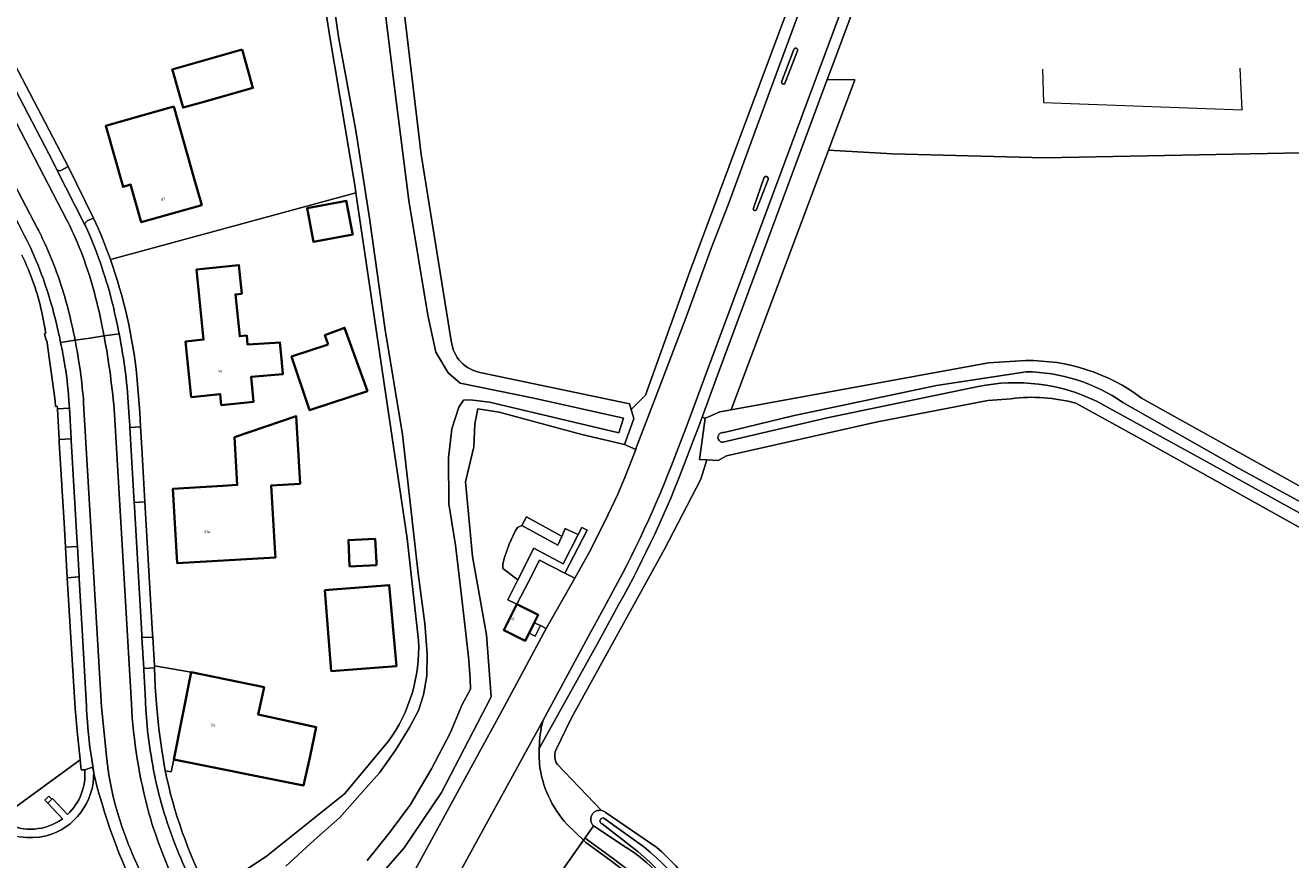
# Model space of a CAD drawing. Header units: metres. Extents: x 201541 to 204988, y 387833 to 394342.
# Tile 125 of 214: x 203682 to 203842, y 391241 to 391347. Entities that reach past the tile are written whole.
import ezdxf
from ezdxf.enums import TextEntityAlignment as Align

# ---------------------------------------------------------------- set-up
doc = ezdxf.new("R2010")
doc.units = ezdxf.units.M
for name, color, linetype, lineweight in [('B-WE-GR-BEPLANTING_CULTUUR_BODEMBEDEKKER-GV', 90, 'Continuous', 18), ('B-WE-GR-BOUWLAND-GV', 80, 'Continuous', 13), ('B-WE-GR-GRAS-GV', 60, 'Continuous', 13), ('B-WE-GR-GROENVOORZIENING-GV', 80, 'Continuous', 18), ('B-WE-IE-TERREINAFSCHEIDING_KUNSTMATIG_HEKWERK-G', 20, 'IE-TERREINAFSCHEIDING-KUNSTMATIG', 18), ('B-WE-OG-BEBOUWING-GV', 7, 'Continuous', 35), ('B-WE-OG-BEBOUWING-T18', 10, 'Continuous', 18), ('B-WE-OG-TERREIN_CULTUURSCHEIDING-GV', 7, 'Continuous', 18), ('B-WE-OG-TERREIN_ERF-GV', 7, 'Continuous', 18), ('B-WE-OG-WATER-GV', 130, 'Continuous', 18), ('B-WE-OG-WATER_SLOOT-GV', 120, 'Continuous', 18), ('B-WE-OG-WEG-GV', 7, 'Continuous', 18), ('B-WE-VH-VERHARDING_ASFALT-GV', 252, 'Continuous', 18), ('B-WE-VH-VERHARDING_BETONSTRAATSTEEN-GV', 252, 'Continuous', 18), ('B-WE-VH-VERHARDING_GRASBETONSTEEN-GV', 70, 'Continuous', 18), ('B-WE-VH-VERHARDING_OPEN-GV', 252, 'Continuous', 18), ('B-WE-VH-VERHARDING_STRAATBAKSTEEN-GV', 252, 'Continuous', 18), ('B-WE-VH-VERHARDING_TEGEL-GV', 252, 'Continuous', 18)]:
    doc.layers.add(name, color=color, linetype=linetype, lineweight=lineweight)
doc.styles.add('NLCS-ISO-M200-T18', font='NLCS-ISO.ttf', dxfattribs={"height": 0.36})
doc.linetypes.add('IE-TERREINAFSCHEIDING-KUNSTMATIG', pattern='A,4,[82,NLCS.SHX,S=0.75,R=90,X=0,Y=0],4,-2', length=10)

msp = doc.modelspace()

# ---------------------------------------------------------------- linework, layer by layer
at = {"layer": 'B-WE-GR-BEPLANTING_CULTUUR_BODEMBEDEKKER-GV'}
msp.add_lwpolyline([(203744.875, 391283.355), (203744.337, 391283.067), (203744.033, 391282.611), (203743.273, 391280.985), (203742.68, 391279.298), (203742.452, 391278.462), (203742.452, 391277.887), (203744.364, 391276.454), (203746.387, 391280.471), (203750.138, 391278.489), (203752.032, 391282.187), (203750.878, 391282.723), (203750.389, 391282.95), (203750.299, 391282.761), (203749.934, 391281.947), (203749.432, 391280.826)], close=True, dxfattribs=at)
for points in [[(203688.809, 391253.568), (203678.879, 391246.324), (203678.588, 391246.002), (203679.331, 391245.556)], [(203689.377, 391252.3), (203688.941, 391252.295), (203688.858, 391253.176), (203688.809, 391253.568)], [(203686.538, 391246.079), (203684.692, 391248.081), (203684.312, 391248.462), (203684.837, 391248.986), (203685.218, 391248.605), (203685.271, 391248.681), (203687.198, 391246.658)]]:
    msp.add_lwpolyline(points, dxfattribs=at)
for points in [[(203687.198, 391246.658, 0.2321559), (203689.377, 391252.3)], [(203679.331, 391245.556, 0.284566), (203686.538, 391246.079)]]:
    msp.add_lwpolyline(points, format="xyb", dxfattribs=at)
at = {"layer": 'B-WE-GR-BOUWLAND-GV'}
for points in [[(203861.488, 391364.783), (203864.673, 391331.08), (203865.242, 391327.501), (203864.025, 391327.448), (203863.522, 391331.058), (203811.243, 391330.036), (203791.954, 391330.552), (203783.795, 391330.984), (203771.433, 391298.019), (203804.146, 391303.987), (203808.863, 391304.278)], [(203806.994, 391299.432), (203804.032, 391299.232), (203790.042, 391296.487), (203770.853, 391292.208), (203769.805, 391291.61), (203768.384, 391291.681), (203767.606, 391289.245), (203763, 391280.343), (203751.163, 391258.913), (203749.179, 391254.81)], [(203908.128, 391247.485), (203878.735, 391263.868), (203848.93, 391280.126), (203823.603, 391294.258), (203815.23, 391298.855)], [(203823.572, 391299.529), (203868.771, 391274.372), (203896.87, 391258.603), (203920.908, 391245.466), (203924.797, 391242.212)], [(203749.341, 391253.035), (203754.989, 391247.151)], [(203755.459, 391246.931), (203762.03, 391242.441)]]:
    msp.add_lwpolyline(points, dxfattribs=at)
for points in [[(203808.863, 391304.278, -0.1660936), (203823.572, 391299.529)], [(203815.23, 391298.855, 0.103521), (203806.994, 391299.432)], [(203749.179, 391254.81, 0.1985598), (203749.341, 391253.035)], [(203754.989, 391247.151, -0.1171211), (203755.459, 391246.931)], [(203762.03, 391242.441, -0.098415), (203770.102, 391231.9)]]:
    msp.add_lwpolyline(points, format="xyb", dxfattribs=at)
at = {"layer": 'B-WE-GR-GRAS-GV'}
for points in [[(203728.6, 391360.018), (203732.108, 391330.466), (203735.919, 391306.778)], [(203739.735, 391302.745), (203758.156, 391298.864), (203758.547, 391298.782), (203758.768, 391298.061), (203760.58, 391299.899), (203766.207, 391315.604), (203780.003, 391352.585)]]:
    msp.add_lwpolyline(points, dxfattribs=at)
msp.add_lwpolyline([(203735.919, 391306.778, 0.3413136), (203739.735, 391302.745)], format="xyb", dxfattribs=at)
at = {"layer": 'B-WE-GR-GROENVOORZIENING-GV'}
msp.add_lwpolyline([(203752.032, 391282.187), (203750.138, 391278.489), (203746.387, 391280.471), (203744.364, 391276.454), (203743.08, 391273.906), (203744.233, 391273.336), (203745.708, 391276.189), (203747.126, 391278.931), (203750.337, 391277.285), (203753.162, 391282.738), (203752.483, 391283.067)], close=True, dxfattribs=at)
at = {"layer": 'B-WE-IE-TERREINAFSCHEIDING_KUNSTMATIG_HEKWERK-G'}
for points in [[(203765.294, 391454.689), (203770.708, 391438.229), (203777.165, 391418.545), (203780.392, 391408.077), (203783.484, 391398.396), (203785.572, 391390.497), (203785.947, 391388.775), (203786.259, 391387.041), (203786.506, 391385.296), (203786.69, 391383.543), (203786.809, 391381.784), (203786.864, 391380.023), (203786.853, 391378.26), (203786.778, 391376.499), (203786.639, 391374.742), (203786.435, 391372.992), (203786.167, 391371.25), (203785.835, 391369.519), (203785.44, 391367.801), (203784.982, 391366.099), (203780.003, 391352.585), (203766.207, 391315.604), (203760.58, 391299.899), (203758.768, 391298.061)], [(203810.981, 391341.281), (203811.105, 391337.075), (203836.316, 391336.144), (203836.083, 391341.437)]]:
    msp.add_lwpolyline(points, dxfattribs=at)
at = {"layer": 'B-WE-OG-BEBOUWING-GV'}
for points in [[(203709.354, 391343.768), (203700.486, 391341.254), (203700.545, 391341.047), (203701.738, 391336.84), (203701.862, 391336.402), (203704.677, 391337.2), (203710.73, 391338.915)], [(203700.687, 391336.542), (203694.853, 391334.886), (203692.048, 391334.09), (203694.244, 391326.338), (203695.196, 391326.625), (203696.561, 391321.857), (203704.239, 391324.027), (203703.247, 391327.521)], [(203723.39, 391320.403), (203722.633, 391324.397), (203722.6, 391324.573), (203717.603, 391323.626), (203718.41, 391319.364), (203723.407, 391320.311)], [(203713.556, 391306.539), (203710.046, 391306.323), (203709.976, 391307.452), (203709.053, 391307.366), (203708.518, 391312.69), (203709.314, 391312.77), (203708.948, 391316.402), (203703.575, 391315.861), (203704.471, 391306.956), (203702.183, 391306.726), (203702.895, 391299.652), (203706.577, 391300.023), (203706.717, 391298.63), (203710.805, 391299.043), (203710.505, 391302.201), (203714.54, 391302.577), (203714.359, 391304.496), (203714.16, 391306.596)], [(203720.282, 391306.34), (203715.647, 391304.804), (203717.938, 391297.975), (203723.197, 391299.72), (203725.277, 391300.411), (203722.381, 391308.454), (203719.868, 391307.525)], [(203708.402, 391294.54), (203708.754, 391288.495), (203706.897, 391288.387), (203700.566, 391288.018), (203701.114, 391278.561), (203713.596, 391279.289), (203713.567, 391279.783), (203713.067, 391288.426), (203716.717, 391288.638), (203716.216, 391297.23)], [(203723.014, 391278.147), (203726.421, 391278.317), (203726.406, 391278.623), (203726.254, 391281.664), (203722.848, 391281.494)], [(203725.88, 391275.587), (203720.38, 391275.159), (203719.885, 391275.121), (203720.674, 391264.852), (203726.737, 391265.317), (203728.963, 391265.484), (203728.047, 391275.78)], [(203744.233, 391273.336), (203742.587, 391270.06), (203745.313, 391268.706), (203745.788, 391269.663), (203746.45, 391270.975), (203746.956, 391271.991)], [(203712.141, 391262.808), (203702.886, 391264.713), (203700.688, 391253.636), (203717.166, 391250.341), (203717.988, 391254.053), (203718.765, 391257.725), (203718.178, 391257.852), (203711.387, 391259.321)]]:
    msp.add_lwpolyline(points, close=True, dxfattribs=at)
at = {"layer": 'B-WE-OG-TERREIN_CULTUURSCHEIDING-GV'}
for points in [[(203780.003, 391352.585), (203766.207, 391315.604), (203760.58, 391299.899), (203758.768, 391298.061), (203759.11, 391296.946), (203758.797, 391296.09), (203757.901, 391293.642), (203759.338, 391293.011), (203759.412, 391293.205), (203761.923, 391299.798), (203765.721, 391309.814), (203768.972, 391318.663), (203771.069, 391324.078), (203776.447, 391338.715), (203782.565, 391355.325)], [(203729.386, 391236.067), (203742.661, 391260.409), (203747.98, 391270.267), (203747.248, 391270.629), (203746.577, 391269.293), (203745.788, 391269.663), (203745.313, 391268.706), (203742.587, 391270.06), (203744.233, 391273.336), (203743.08, 391273.906), (203744.364, 391276.454), (203742.452, 391277.887), (203742.452, 391278.462), (203742.68, 391279.298), (203743.273, 391280.985), (203744.033, 391282.611), (203744.337, 391283.067), (203744.875, 391283.355), (203745.469, 391284.423), (203749.891, 391281.969), (203749.934, 391281.947), (203750.299, 391282.761), (203750.389, 391282.95), (203750.878, 391282.723), (203752.032, 391282.187), (203752.483, 391283.067), (203753.162, 391282.738), (203750.337, 391277.285), (203751.586, 391276.645), (203753.43, 391279.906), (203755.358, 391283.749), (203757.083, 391287.336), (203757.963, 391289.42), (203759.338, 391293.011), (203757.901, 391293.642), (203752.482, 391294.895), (203741.986, 391297.722), (203739.282, 391298.155), (203738.925, 391296.271), (203738.779, 391293.319), (203737.737, 391288.872), (203738.615, 391279.412), (203740.407, 391269.44), (203740.963, 391261.573), (203734.669, 391249.447), (203729.934, 391242.419), (203726.183, 391238.102)], [(203749.179, 391254.81), (203751.163, 391258.913), (203763, 391280.343), (203767.606, 391289.245), (203768.384, 391291.681), (203767.428, 391291.729), (203767.799, 391294.453), (203768.142, 391296.973), (203767.771, 391297.107), (203767.175, 391295.479), (203766.847, 391294.626), (203765.188, 391290.307)], [(203756.593, 391272.262), (203754.654, 391268.634), (203747.095, 391255.042), (203747.072, 391254.063), (203747.107, 391253.085)], [(203754.989, 391247.151), (203749.341, 391253.035)], [(203750.629, 391245.378), (203752.703, 391243.362), (203752.936, 391243.694), (203753.996, 391245.205)]]:
    msp.add_lwpolyline(points, dxfattribs=at)
for points in [[(203765.188, 391290.307, -0.0370815), (203756.593, 391272.262)], [(203749.341, 391253.035, -0.1985598), (203749.179, 391254.81)], [(203747.107, 391253.085, 0.1568826), (203750.629, 391245.378)], [(203753.996, 391245.205, -0.7651854), (203754.989, 391247.151)]]:
    msp.add_lwpolyline(points, format="xyb", dxfattribs=at)
at = {"layer": 'B-WE-OG-TERREIN_ERF-GV'}
for points in [[(203792.505, 391363.631), (203790.213, 391357.546), (203783.949, 391340.753), (203783.654, 391339.959), (203787.158, 391339.952), (203783.795, 391330.984), (203791.954, 391330.552), (203811.243, 391330.036), (203863.522, 391331.058), (203864.025, 391327.448), (203865.242, 391327.501), (203864.673, 391331.08), (203861.488, 391364.783), (203857.922, 391383.144), (203858.621, 391383.371), (203858.533, 391383.974), (203858.147, 391383.869), (203857.945, 391384.61)], [(203692.834, 391317.175), (203723.807, 391325.605), (203723.701, 391326.318), (203720.507, 391345.404), (203718.937, 391355.355)], [(203675.075, 391352.199), (203687.284, 391328.919), (203690.508, 391322.386)], [(203723.807, 391325.605), (203692.834, 391317.175), (203692.642, 391317.119)], [(203731.759, 391268.74), (203730.313, 391281.671), (203723.807, 391325.605)], [(203692.642, 391317.119), (203692.834, 391317.175)], [(203678.879, 391246.324), (203688.809, 391253.568), (203688.748, 391254.056), (203688.448, 391256.807), (203688.148, 391260.096), (203687.167, 391276.716), (203686.939, 391280.589), (203686.799, 391282.957), (203686.155, 391293.879), (203686.139, 391294.161), (203686.134, 391294.246), (203685.92, 391298.138), (203685.901, 391298.484), (203685.659, 391298.459), (203685.63, 391299.182), (203684.557, 391306.848), (203684.475, 391306.854), (203684.29, 391307.731), (203684.432, 391307.778), (203683.922, 391310.416)], [(203696.014, 391302.249), (203696.364, 391297.719), (203696.473, 391295.878), (203696.632, 391293.184), (203697.029, 391286.337), (203698.001, 391269.56), (203698.023, 391269.18), (203698.237, 391265.525), (203702.886, 391264.713), (203712.141, 391262.808), (203711.387, 391259.321), (203718.178, 391257.852), (203718.765, 391257.725), (203717.988, 391254.053), (203717.166, 391250.341), (203700.688, 391253.636), (203700.358, 391252.08), (203699.591, 391252.202)], [(203704.971, 391236.967), (203704.979, 391237.793), (203705.415, 391237.701), (203705.512, 391235.949), (203706.386, 391237.387), (203712.396, 391241.314), (203722.344, 391249.273), (203727.903, 391255.914)]]:
    msp.add_lwpolyline(points, dxfattribs=at)
for points in [[(203700.486, 391341.254), (203709.354, 391343.768), (203710.73, 391338.915), (203704.677, 391337.2), (203701.862, 391336.402), (203701.738, 391336.84), (203700.545, 391341.047)], [(203694.853, 391334.886), (203700.687, 391336.542), (203703.247, 391327.521), (203704.239, 391324.027), (203696.561, 391321.857), (203695.196, 391326.625), (203694.244, 391326.338), (203692.048, 391334.09)], [(203722.633, 391324.397), (203723.39, 391320.403), (203723.407, 391320.311), (203718.41, 391319.364), (203717.603, 391323.626), (203722.6, 391324.573)], [(203709.976, 391307.452), (203710.046, 391306.323), (203713.556, 391306.539), (203714.16, 391306.596), (203714.359, 391304.496), (203714.54, 391302.577), (203710.505, 391302.201), (203710.805, 391299.043), (203706.717, 391298.63), (203706.577, 391300.023), (203702.895, 391299.652), (203702.183, 391306.726), (203704.471, 391306.956), (203703.575, 391315.861), (203708.948, 391316.402), (203709.314, 391312.77), (203708.518, 391312.69), (203709.053, 391307.366)], [(203720.282, 391306.34), (203719.868, 391307.525), (203722.381, 391308.454), (203725.277, 391300.411), (203723.197, 391299.72), (203717.938, 391297.975), (203715.647, 391304.804)], [(203708.402, 391294.54), (203716.216, 391297.23), (203716.717, 391288.638), (203713.067, 391288.426), (203713.567, 391279.783), (203713.596, 391279.289), (203701.114, 391278.561), (203700.566, 391288.018), (203706.897, 391288.387), (203708.754, 391288.495)], [(203726.406, 391278.623), (203726.421, 391278.317), (203723.014, 391278.147), (203722.848, 391281.494), (203726.254, 391281.664)], [(203720.38, 391275.159), (203725.88, 391275.587), (203728.047, 391275.78), (203728.963, 391265.484), (203726.737, 391265.317), (203720.674, 391264.852), (203719.885, 391275.121)]]:
    msp.add_lwpolyline(points, close=True, dxfattribs=at)
for points in [[(203690.508, 391322.386, -0.0218918), (203692.642, 391317.119)], [(203683.922, 391310.416, 0.0658952), (203681.375, 391317.686)], [(203692.642, 391317.119, -0.0590581), (203696.014, 391302.249)], [(203727.903, 391255.914, 0.1717253), (203731.759, 391268.74)], [(203699.591, 391252.202, 0.0674758), (203704.971, 391236.967)]]:
    msp.add_lwpolyline(points, format="xyb", dxfattribs=at)
at = {"layer": 'B-WE-OG-WATER-GV'}
for points in [[(203725.251, 391240.801), (203728.02, 391244.289), (203730.751, 391247.928), (203733.402, 391252.455), (203735.793, 391256.957), (203737.303, 391260.623), (203738.34, 391262.542), (203738.321, 391263.848), (203738.147, 391266.238), (203737.732, 391269.987), (203737.224, 391274.429), (203736.466, 391280.824), (203735.627, 391286.113), (203735.564, 391291.92), (203736.001, 391295.615), (203736.884, 391298.387), (203737.484, 391299.255), (203738.319, 391299.299), (203740.78, 391298.993), (203757.193, 391295.11), (203757.8, 391296.984), (203746.408, 391299.522), (203737.03, 391301.433), (203735.532, 391302.721), (203733.953, 391305.339), (203732.961, 391310.056), (203730.524, 391324.627), (203728.776, 391338.306), (203726.248, 391358.94)], [(203720.046, 391356.314), (203721.601, 391345.396), (203723.8, 391333.494), (203725.539, 391322.384), (203727.542, 391308.196), (203729.718, 391294.881), (203731.718, 391277.243), (203732.548, 391270.907), (203732.838, 391267.06), (203732.828, 391264.234), (203732.402, 391261.854), (203731.776, 391259.841), (203730.641, 391257.772), (203728.854, 391254.806), (203726.807, 391251.953), (203724.309, 391249.122), (203721.766, 391246.272), (203718.523, 391243.361), (203714.907, 391240.074)], [(203808.895, 391302.86), (203797.503, 391301.119), (203779.288, 391297.279), (203770.553, 391295.139)], [(203770.385, 391293.915), (203783.656, 391296.995), (203802.817, 391300.983)], [(203817.844, 391299.112), (203831.069, 391291.841), (203849.31, 391281.763), (203878.319, 391265.626), (203906.173, 391250.129)], [(203923.973, 391241.299), (203918.181, 391245.254), (203896.866, 391256.958), (203872.837, 391270.291), (203854.293, 391280.57), (203836.248, 391290.424), (203821.202, 391298.948)], [(203760.384, 391242.519), (203755.291, 391246.183)], [(203755.088, 391245.45), (203759.646, 391241.908)]]:
    msp.add_lwpolyline(points, dxfattribs=at)
for points in [[(203821.202, 391298.948, 0.1513694), (203808.895, 391302.86)], [(203802.817, 391300.983, -0.1660536), (203817.844, 391299.112)], [(203770.553, 391295.139, 1.1245314), (203770.385, 391293.915)], [(203755.291, 391246.183, 1.031819), (203755.088, 391245.45)], [(203759.646, 391241.908, -0.1052689), (203768.996, 391229.891)], [(203770.003, 391229.774, 0.1210843), (203760.384, 391242.519)]]:
    msp.add_lwpolyline(points, format="xyb", dxfattribs=at)
at = {"layer": 'B-WE-OG-WATER_SLOOT-GV'}
for points in [[(203735.919, 391306.778), (203732.108, 391330.466), (203728.6, 391360.018)], [(203726.248, 391358.94), (203728.776, 391338.306), (203730.524, 391324.627), (203732.961, 391310.056), (203733.953, 391305.339), (203735.532, 391302.721), (203737.03, 391301.433), (203746.408, 391299.522), (203757.8, 391296.984), (203757.193, 391295.11), (203740.78, 391298.993), (203738.319, 391299.299), (203737.484, 391299.255), (203736.884, 391298.387), (203736.001, 391295.615), (203735.564, 391291.92), (203735.627, 391286.113), (203736.466, 391280.824), (203737.224, 391274.429), (203737.732, 391269.987), (203738.147, 391266.238), (203738.321, 391263.848), (203738.34, 391262.542), (203737.303, 391260.623), (203735.793, 391256.957), (203733.402, 391252.455), (203730.751, 391247.928), (203728.02, 391244.289), (203725.251, 391240.801)], [(203714.907, 391240.074), (203718.523, 391243.361), (203721.766, 391246.272), (203724.309, 391249.122), (203726.807, 391251.953), (203728.854, 391254.806), (203730.641, 391257.772), (203731.776, 391259.841), (203732.402, 391261.854), (203732.828, 391264.234), (203732.838, 391267.06), (203732.548, 391270.907), (203731.718, 391277.243), (203729.718, 391294.881), (203727.542, 391308.196), (203725.539, 391322.384), (203723.8, 391333.494), (203721.601, 391345.396), (203720.046, 391356.314)], [(203718.937, 391355.355), (203720.507, 391345.404), (203723.701, 391326.318), (203723.807, 391325.605), (203730.313, 391281.671), (203731.759, 391268.74)], [(203808.863, 391304.278), (203804.146, 391303.987), (203771.433, 391298.019), (203770.018, 391297.761), (203768.555, 391297.147), (203768.142, 391296.973), (203767.799, 391294.453), (203767.428, 391291.729), (203768.384, 391291.681), (203769.805, 391291.61), (203770.853, 391292.208), (203790.042, 391296.487), (203804.032, 391299.232), (203806.994, 391299.432)], [(203709.752, 391228.704), (203710.654, 391227.131), (203712.279, 391226.808), (203721.76, 391234.509), (203726.183, 391238.102), (203729.934, 391242.419), (203734.669, 391249.447), (203740.963, 391261.573), (203740.407, 391269.44), (203738.615, 391279.412), (203737.737, 391288.872), (203738.779, 391293.319), (203738.925, 391296.271), (203739.282, 391298.155), (203741.986, 391297.722), (203752.482, 391294.895), (203757.901, 391293.642), (203758.797, 391296.09), (203759.11, 391296.946), (203758.768, 391298.061), (203758.547, 391298.782), (203758.156, 391298.864), (203739.735, 391302.745)], [(203779.288, 391297.279), (203797.503, 391301.119), (203808.895, 391302.86)], [(203802.817, 391300.983), (203783.656, 391296.995), (203770.385, 391293.915)], [(203815.23, 391298.855), (203823.603, 391294.258), (203848.93, 391280.126), (203878.735, 391263.868), (203908.128, 391247.485)], [(203906.173, 391250.129), (203878.319, 391265.626), (203849.31, 391281.763), (203831.069, 391291.841), (203817.844, 391299.112)], [(203821.202, 391298.948), (203836.248, 391290.424), (203854.293, 391280.57), (203872.837, 391270.291), (203896.866, 391256.958), (203918.181, 391245.254), (203923.973, 391241.299)], [(203924.797, 391242.212), (203920.908, 391245.466), (203896.87, 391258.603), (203868.771, 391274.372), (203823.572, 391299.529)], [(203770.553, 391295.139), (203779.288, 391297.279)], [(203727.903, 391255.914), (203722.344, 391249.273), (203712.396, 391241.314), (203706.386, 391237.387)], [(203755.291, 391246.183), (203760.384, 391242.519)], [(203762.03, 391242.441), (203755.459, 391246.931)], [(203753.996, 391245.205), (203758.121, 391242.459)], [(203759.646, 391241.908), (203755.088, 391245.45)]]:
    msp.add_lwpolyline(points, dxfattribs=at)
for points in [[(203739.735, 391302.745, -0.3413136), (203735.919, 391306.778)], [(203823.572, 391299.529, 0.1660936), (203808.863, 391304.278)], [(203808.895, 391302.86, -0.1513694), (203821.202, 391298.948)], [(203817.844, 391299.112, 0.1660536), (203802.817, 391300.983)], [(203806.994, 391299.432, -0.103521), (203815.23, 391298.855)], [(203770.385, 391293.915, -1.1245314), (203770.553, 391295.139)], [(203731.759, 391268.74, -0.1717253), (203727.903, 391255.914)], [(203754.989, 391247.151, 0.7651854), (203753.996, 391245.205)], [(203755.088, 391245.45, -1.031819), (203755.291, 391246.183)], [(203755.459, 391246.931, 0.1171211), (203754.989, 391247.151)], [(203758.121, 391242.459, -0.0733736), (203762.116, 391239.122)], [(203768.996, 391229.891, 0.1052689), (203759.646, 391241.908)], [(203760.384, 391242.519, -0.1210843), (203770.003, 391229.774)], [(203770.102, 391231.9, 0.098415), (203762.03, 391242.441)]]:
    msp.add_lwpolyline(points, format="xyb", dxfattribs=at)
at = {"layer": 'B-WE-OG-WEG-GV'}
msp.add_lwpolyline([(203767.771, 391297.107), (203768.142, 391296.973), (203768.555, 391297.147), (203770.018, 391297.761), (203771.433, 391298.019), (203783.795, 391330.984), (203787.158, 391339.952), (203783.654, 391339.959), (203769.553, 391301.975)], close=True, dxfattribs=at)
msp.add_lwpolyline([(203758.121, 391242.459), (203753.996, 391245.205), (203752.936, 391243.694), (203753.266, 391243.372), (203756.328, 391241.145), (203759.522, 391238.725), (203761.182, 391237.174), (203762.514, 391235.594), (203764.986, 391231.631), (203766.857, 391228.355), (203768.2, 391225.475), (203769.956, 391221.624), (203771.874, 391217.414), (203773.246, 391214.341)], dxfattribs=at)
msp.add_lwpolyline([(203762.116, 391239.122, 0.0733736), (203758.121, 391242.459)], format="xyb", dxfattribs=at)
at = {"layer": 'B-WE-VH-VERHARDING_ASFALT-GV'}
for points in [[(203689.469, 391321.401), (203689.403, 391321.529), (203685.78, 391328.598), (203685.32, 391329.562), (203676.909, 391345.635), (203674.895, 391349.598), (203669.322, 391360.255), (203668.866, 391361.159), (203655.022, 391387.797), (203649.486, 391398.491), (203647.833, 391397.636)], [(203687.071, 391322.193), (203666.801, 391361.233), (203647.833, 391397.636), (203644.439, 391395.879), (203664.182, 391357.781), (203683.372, 391321.071)], [(203647.833, 391397.636), (203666.801, 391361.233), (203687.071, 391322.193)], [(203683.372, 391321.071), (203664.182, 391357.781), (203644.439, 391395.879), (203642.825, 391395.044), (203662.868, 391356.425), (203663.475, 391355.224), (203663.763, 391354.655), (203664.892, 391352.48), (203668.449, 391345.76), (203668.589, 391345.486), (203671.104, 391340.565), (203671.21, 391340.358), (203671.228, 391340.323), (203673.311, 391336.399), (203673.453, 391336.124), (203675.497, 391332.187), (203675.619, 391331.952), (203677.47, 391328.4), (203680.707, 391322.136)], [(203763.889, 391290.972), (203765.848, 391296.135), (203768.324, 391302.787), (203782.607, 391341.225), (203788.906, 391358.097), (203791.216, 391364.28)], [(203782.565, 391355.325), (203776.447, 391338.715), (203771.069, 391324.078), (203768.972, 391318.663), (203765.721, 391309.814), (203761.923, 391299.798), (203759.412, 391293.205), (203759.338, 391293.011), (203757.963, 391289.42), (203757.083, 391287.336), (203755.358, 391283.749), (203753.43, 391279.906), (203751.586, 391276.645), (203747.98, 391270.267), (203742.661, 391260.409), (203729.386, 391236.067)], [(203777.881, 391339.762), (203779.403, 391343.797)], [(203779.88, 391343.638), (203778.312, 391339.594)], [(203774.282, 391323.635), (203775.617, 391327.436)], [(203776.132, 391327.286), (203774.675, 391323.476)], [(203688.166, 391306.856), (203690.024, 391307.13), (203691.835, 391307.407)], [(203691.835, 391307.407), (203690.024, 391307.13), (203688.166, 391306.856)], [(203691.835, 391307.407), (203693.74, 391307.697)], [(203693.862, 391307.052), (203693.74, 391307.697), (203691.835, 391307.407)], [(203686.322, 391306.584), (203688.166, 391306.856)], [(203688.166, 391306.856), (203686.322, 391306.584)], [(203689.242, 391298.881), (203691.492, 391260.301), (203692.192, 391253.611)], [(203692.192, 391253.611), (203691.492, 391260.301), (203689.242, 391298.881)], [(203687.418, 391298.633), (203687.421, 391298.582), (203687.44, 391298.222), (203687.65, 391294.329), (203687.66, 391294.148), (203687.661, 391294.13), (203688.426, 391281.103), (203688.427, 391281.08), (203688.448, 391280.678), (203688.654, 391276.804), (203688.666, 391276.582), (203688.667, 391276.56), (203689.033, 391270.078), (203689.624, 391260.397), (203689.622, 391260.054)], [(203695.301, 391260.693), (203693.161, 391297.463)], [(203693.161, 391297.463), (203695.301, 391260.693)], [(203697.302, 391257.905), (203697.245, 391258.48), (203697.14, 391259.923), (203697.078, 391260.946), (203697.059, 391261.942), (203696.885, 391264.964), (203696.877, 391265.104), (203696.872, 391265.183), (203696.639, 391269.098), (203696.617, 391269.474), (203696.616, 391269.487), (203695.692, 391285.698), (203695.688, 391285.773), (203695.66, 391286.258), (203695.106, 391295.798), (203695.094, 391296.011), (203695.089, 391296.094), (203695.012, 391297.108)], [(203734.807, 391235.286), (203747.549, 391258.526), (203753.357, 391269.286), (203755.267, 391272.832)], [(203747.549, 391258.526), (203734.807, 391235.286), (203735.833, 391236.506), (203736.739, 391237.384), (203738.132, 391238.348)], [(203747.107, 391253.085), (203747.072, 391254.063), (203747.095, 391255.042)], [(203690.278, 391253.609), (203690.435, 391252.493), (203690.487, 391252.198), (203690.544, 391251.903), (203690.675, 391251.283), (203690.743, 391250.991), (203690.978, 391250.088)], [(203750.014, 391239.511), (203752.703, 391243.362), (203750.629, 391245.378)], [(203772.883, 391214.173), (203771.509, 391217.25), (203769.592, 391221.458), (203767.837, 391225.307), (203766.501, 391228.171), (203764.642, 391231.426), (203762.19, 391235.358), (203760.892, 391236.898), (203759.264, 391238.419), (203756.09, 391240.824), (203753.008, 391243.065), (203752.703, 391243.362), (203750.014, 391239.511), (203752.37, 391238.215), (203753.179, 391237.77)]]:
    msp.add_lwpolyline(points, dxfattribs=at)
for points in [[(203779.403, 391343.797, -0.9899498), (203779.88, 391343.638)], [(203778.312, 391339.594, -1.2179509), (203777.881, 391339.762)], [(203775.617, 391327.436, -1.1277759), (203776.132, 391327.286)], [(203774.675, 391323.476, -1.0456747), (203774.282, 391323.635)], [(203680.707, 391322.136, -0.0114587), (203682.721, 391318.125)], [(203688.455, 391319.239, 0.020297), (203687.071, 391322.193)], [(203687.071, 391322.193, -0.020297), (203688.455, 391319.239)], [(203691.339, 391316.761, 0.0220494), (203689.469, 391321.401)], [(203683.372, 391321.071, -0.0129525), (203684.346, 391319.087)], [(203684.346, 391319.087, 0.0129525), (203683.372, 391321.071)], [(203684.346, 391319.087, -0.0450371), (203687.272, 391310.781)], [(203687.272, 391310.781, 0.0450371), (203684.346, 391319.087)], [(203691.321, 391309.933, 0.0466468), (203688.455, 391319.239)], [(203688.455, 391319.239, -0.0466468), (203691.321, 391309.933)], [(203682.721, 391318.125, -0.0493656), (203685.879, 391308.563)], [(203692.799, 391311.95, 0.0203272), (203691.339, 391316.761)], [(203693.74, 391307.697, 0.0134216), (203692.799, 391311.95)], [(203687.272, 391310.781, -0.0152499), (203688.166, 391306.856)], [(203688.166, 391306.856, 0.0152499), (203687.272, 391310.781)], [(203685.879, 391308.563, -0.0065787), (203686.322, 391306.584)], [(203691.835, 391307.407, 0.007152), (203691.321, 391309.933)], [(203691.321, 391309.933, -0.007152), (203691.835, 391307.407)], [(203693.161, 391297.463, 0.027152), (203691.835, 391307.407)], [(203691.835, 391307.407, -0.027152), (203693.161, 391297.463)], [(203695.012, 391297.108, 0.0368024), (203693.862, 391307.052)], [(203686.322, 391306.584, -0.0105006), (203686.873, 391303.628)], [(203688.166, 391306.856, -0.0301043), (203689.242, 391298.881)], [(203689.242, 391298.881, 0.0301043), (203688.166, 391306.856)], [(203686.873, 391303.628, -0.0226371), (203687.418, 391298.633)], [(203755.267, 391272.832, 0.0345192), (203763.889, 391290.972)], [(203697.521, 391246.823, -0.0514866), (203695.301, 391260.693)], [(203695.301, 391260.693, 0.0514866), (203697.521, 391246.823)], [(203689.622, 391260.054, 0.0288606), (203690.278, 391253.609)], [(203698.014, 391252.888, -0.0207362), (203697.302, 391257.905)], [(203747.095, 391255.042, -0.0671461), (203747.549, 391258.526)], [(203692.192, 391253.611, 0.0120596), (203692.415, 391251.877)], [(203692.415, 391251.877, -0.0120596), (203692.192, 391253.611)], [(203699.123, 391248.007, -0.0243786), (203698.014, 391252.888)], [(203750.629, 391245.378, -0.1568826), (203747.107, 391253.085)], [(203692.415, 391251.877, 0.0469506), (203694.102, 391245.121)], [(203694.102, 391245.121, -0.0469506), (203692.415, 391251.877)], [(203690.978, 391250.088, 0.0545326), (203697.336, 391233.846)], [(203700.694, 391243.271, -0.0192028), (203699.123, 391248.007)], [(203701.501, 391236.593, -0.0445943), (203697.521, 391246.823)], [(203697.521, 391246.823, 0.0445943), (203701.501, 391236.593)], [(203694.102, 391245.121, 0.0116576), (203695.134, 391242.377)], [(203695.134, 391242.377, -0.0116576), (203694.102, 391245.121)], [(203704.584, 391234.708, -0.0305958), (203700.694, 391243.271)], [(203695.134, 391242.377, 0.0461715), (203700.462, 391231.981)], [(203700.462, 391231.981, -0.0461715), (203695.134, 391242.377)]]:
    msp.add_lwpolyline(points, format="xyb", dxfattribs=at)
at = {"layer": 'B-WE-VH-VERHARDING_BETONSTRAATSTEEN-GV'}
for points in [[(203689.377, 391252.3, -0.2321559), (203687.198, 391246.658)], [(203684.474, 391243.92, 0.3472194), (203690.517, 391252.008)], [(203690.517, 391252.008, -0.3472194), (203684.474, 391243.92)], [(203697.336, 391233.846, -0.0545326), (203690.978, 391250.088)], [(203686.538, 391246.079, -0.284566), (203679.331, 391245.556)]]:
    msp.add_lwpolyline(points, format="xyb", dxfattribs=at)
for points in [[(203690.517, 391252.008), (203690.358, 391252.633), (203689.377, 391252.3)], [(203690.978, 391250.088), (203690.743, 391250.991), (203690.675, 391251.283), (203690.544, 391251.903), (203690.517, 391252.008)], [(203687.198, 391246.658), (203685.271, 391248.681), (203685.218, 391248.605), (203684.692, 391248.081), (203686.538, 391246.079)], [(203676.645, 391245.956), (203677.298, 391245.428), (203677.997, 391244.964), (203678.738, 391244.568), (203679.512, 391244.244), (203680.314, 391243.994), (203681.135, 391243.822), (203681.97, 391243.727), (203682.809, 391243.712), (203683.646, 391243.777), (203684.474, 391243.92)], [(203684.474, 391243.92), (203683.646, 391243.777), (203682.809, 391243.712), (203681.97, 391243.727), (203681.135, 391243.822)]]:
    msp.add_lwpolyline(points, dxfattribs=at)
at = {"layer": 'B-WE-VH-VERHARDING_GRASBETONSTEEN-GV'}
msp.add_lwpolyline([(203773.246, 391214.341), (203771.874, 391217.414), (203769.956, 391221.624), (203768.2, 391225.475), (203766.857, 391228.355), (203764.986, 391231.631), (203762.514, 391235.594), (203761.182, 391237.174), (203759.522, 391238.725), (203756.328, 391241.145), (203753.266, 391243.372), (203752.936, 391243.694), (203752.703, 391243.362), (203753.008, 391243.065), (203756.09, 391240.824), (203759.264, 391238.419), (203760.892, 391236.898), (203762.19, 391235.358), (203764.642, 391231.426), (203766.501, 391228.171), (203767.837, 391225.307), (203769.592, 391221.458), (203771.509, 391217.25), (203772.883, 391214.173)], dxfattribs=at)
at = {"layer": 'B-WE-VH-VERHARDING_OPEN-GV'}
for points in [[(203779.88, 391343.638, 0.9899498), (203779.403, 391343.797)], [(203777.881, 391339.762, 1.2179509), (203778.312, 391339.594)], [(203776.132, 391327.286, 1.1277759), (203775.617, 391327.436)], [(203774.282, 391323.635, 1.0456747), (203774.675, 391323.476)]]:
    msp.add_lwpolyline(points, format="xyb", dxfattribs=at)
for points in [[(203779.403, 391343.797), (203777.881, 391339.762)], [(203778.312, 391339.594), (203779.88, 391343.638)], [(203775.617, 391327.436), (203774.282, 391323.635)], [(203774.675, 391323.476), (203776.132, 391327.286)]]:
    msp.add_lwpolyline(points, dxfattribs=at)
for points in [[(203747.248, 391270.629), (203747.98, 391270.267), (203751.586, 391276.645), (203750.337, 391277.285), (203747.126, 391278.931), (203745.708, 391276.189), (203744.233, 391273.336), (203746.956, 391271.991), (203746.45, 391270.975)], [(203747.248, 391270.629), (203746.45, 391270.975), (203745.788, 391269.663), (203746.577, 391269.293)], [(203702.886, 391264.713), (203698.237, 391265.525), (203698.247, 391265.262), (203698.341, 391262.846), (203698.529, 391260.172), (203698.799, 391257.505), (203699.154, 391254.847), (203699.591, 391252.202), (203700.358, 391252.08), (203700.688, 391253.636)], [(203685.218, 391248.605), (203684.837, 391248.986), (203684.312, 391248.462), (203684.692, 391248.081)]]:
    msp.add_lwpolyline(points, close=True, dxfattribs=at)
at = {"layer": 'B-WE-VH-VERHARDING_STRAATBAKSTEEN-GV'}
msp.add_lwpolyline([(203685.78, 391328.598), (203689.403, 391321.529), (203689.406, 391321.651), (203689.43, 391321.745), (203689.44, 391321.769), (203689.502, 391321.874), (203689.589, 391321.96), (203689.695, 391322.021), (203690.508, 391322.386), (203687.284, 391328.919), (203686.425, 391328.449)], dxfattribs=at)
msp.add_lwpolyline([(203686.425, 391328.449, -0.3676214), (203685.78, 391328.598)], format="xyb", dxfattribs=at)
for points in [[(203686.134, 391294.246), (203687.65, 391294.329), (203687.44, 391298.222), (203685.92, 391298.138)], [(203695.106, 391295.798), (203695.66, 391286.258), (203697.029, 391286.337), (203696.632, 391293.184), (203696.473, 391295.878)], [(203686.939, 391280.589), (203687.167, 391276.716), (203688.654, 391276.804), (203688.448, 391280.678)], [(203698.023, 391269.18), (203696.639, 391269.098), (203696.872, 391265.183), (203698.247, 391265.262), (203698.237, 391265.525)]]:
    msp.add_lwpolyline(points, close=True, dxfattribs=at)
at = {"layer": 'B-WE-VH-VERHARDING_TEGEL-GV'}
for points in [[(203670.083, 391361.821), (203669.536, 391363.09), (203669.115, 391364.406), (203669.046, 391364.652), (203667.766, 391364.243), (203667.801, 391364.12), (203668.023, 391363.364), (203668.274, 391362.618), (203668.293, 391362.567), (203668.556, 391361.883), (203668.866, 391361.159), (203669.322, 391360.255), (203674.895, 391349.598), (203676.909, 391345.635), (203685.32, 391329.562), (203685.78, 391328.598)], [(203791.216, 391364.28), (203788.906, 391358.097), (203782.607, 391341.225), (203768.324, 391302.787), (203765.848, 391296.135), (203763.889, 391290.972)], [(203767.771, 391297.107), (203769.553, 391301.975), (203783.654, 391339.959), (203783.949, 391340.753), (203790.213, 391357.546), (203792.505, 391363.631)], [(203686.425, 391328.449), (203687.284, 391328.919), (203675.075, 391352.199), (203674.793, 391352.743), (203674.616, 391353.082), (203670.083, 391361.821)], [(203690.508, 391322.386), (203689.695, 391322.021), (203689.589, 391321.96), (203689.502, 391321.874), (203689.44, 391321.769), (203689.43, 391321.745), (203689.406, 391321.651), (203689.403, 391321.529)], [(203689.403, 391321.529), (203689.469, 391321.401)], [(203683.922, 391310.416), (203684.432, 391307.778), (203684.29, 391307.731), (203684.475, 391306.854), (203684.557, 391306.848), (203685.63, 391299.182), (203685.659, 391298.459), (203685.901, 391298.484), (203685.92, 391298.138), (203687.44, 391298.222), (203687.421, 391298.582), (203687.418, 391298.633)], [(203693.74, 391307.697), (203693.862, 391307.052)], [(203695.012, 391297.108), (203695.089, 391296.094), (203695.094, 391296.011), (203695.106, 391295.798), (203696.473, 391295.878), (203696.364, 391297.719), (203696.014, 391302.249)], [(203765.188, 391290.307), (203766.847, 391294.626), (203767.175, 391295.479), (203767.771, 391297.107)], [(203689.622, 391260.054), (203689.624, 391260.397), (203689.033, 391270.078), (203688.667, 391276.56), (203688.666, 391276.582), (203688.654, 391276.804), (203687.167, 391276.716), (203688.148, 391260.096), (203688.448, 391256.807), (203688.748, 391254.056), (203688.809, 391253.568), (203688.858, 391253.176), (203688.941, 391252.295)], [(203747.095, 391255.042), (203754.654, 391268.634), (203756.593, 391272.262)], [(203755.267, 391272.832), (203753.357, 391269.286), (203747.549, 391258.526)], [(203699.591, 391252.202), (203699.154, 391254.847), (203698.799, 391257.505), (203698.529, 391260.172), (203698.341, 391262.846), (203698.247, 391265.262), (203696.872, 391265.183), (203696.877, 391265.104), (203696.885, 391264.964), (203697.059, 391261.942), (203697.078, 391260.946), (203697.14, 391259.923), (203697.245, 391258.48), (203697.302, 391257.905)], [(203688.941, 391252.295), (203689.377, 391252.3), (203690.358, 391252.633), (203690.517, 391252.008), (203690.544, 391251.903), (203690.487, 391252.198), (203690.435, 391252.493), (203690.278, 391253.609)]]:
    msp.add_lwpolyline(points, dxfattribs=at)
for points in [[(203685.78, 391328.598, 0.3676214), (203686.425, 391328.449)], [(203682.721, 391318.125, 0.0114587), (203680.707, 391322.136)], [(203689.469, 391321.401, -0.0220494), (203691.339, 391316.761)], [(203692.642, 391317.119, 0.0218918), (203690.508, 391322.386)], [(203681.375, 391317.686, -0.0658952), (203683.922, 391310.416)], [(203685.879, 391308.563, 0.0493656), (203682.721, 391318.125)], [(203691.339, 391316.761, -0.0203272), (203692.799, 391311.95)], [(203696.014, 391302.249, 0.0590581), (203692.642, 391317.119)], [(203692.799, 391311.95, -0.0134216), (203693.74, 391307.697)], [(203686.322, 391306.584, 0.0065787), (203685.879, 391308.563)], [(203693.862, 391307.052, -0.0368024), (203695.012, 391297.108)], [(203686.873, 391303.628, 0.0105006), (203686.322, 391306.584)], [(203687.418, 391298.633, 0.0226371), (203686.873, 391303.628)], [(203763.889, 391290.972, -0.0345192), (203755.267, 391272.832)], [(203756.593, 391272.262, 0.0370815), (203765.188, 391290.307)], [(203690.278, 391253.609, -0.0288606), (203689.622, 391260.054)], [(203697.302, 391257.905, 0.0207362), (203698.014, 391252.888)], [(203747.549, 391258.526, 0.0671461), (203747.095, 391255.042)], [(203698.014, 391252.888, 0.0243786), (203699.123, 391248.007)], [(203704.971, 391236.967, -0.0674758), (203699.591, 391252.202)], [(203699.123, 391248.007, 0.0192028), (203700.694, 391243.271)], [(203700.694, 391243.271, 0.0305958), (203704.584, 391234.708)]]:
    msp.add_lwpolyline(points, format="xyb", dxfattribs=at)
for points in [[(203688.427, 391281.08), (203688.426, 391281.103), (203687.661, 391294.13), (203687.66, 391294.148), (203687.65, 391294.329), (203686.134, 391294.246), (203686.139, 391294.161), (203686.155, 391293.879), (203686.799, 391282.957), (203686.939, 391280.589), (203688.448, 391280.678)], [(203695.688, 391285.773), (203695.692, 391285.698), (203696.616, 391269.487), (203696.617, 391269.474), (203696.639, 391269.098), (203698.023, 391269.18), (203698.001, 391269.56), (203697.029, 391286.337), (203695.66, 391286.258)], [(203749.934, 391281.947), (203749.891, 391281.969), (203745.469, 391284.423), (203744.875, 391283.355), (203749.432, 391280.826)]]:
    msp.add_lwpolyline(points, close=True, dxfattribs=at)

# ---------------------------------------------------------------- texts
at = {"layer": 'B-WE-OG-BEBOUWING-T18', "style": 'NLCS-ISO-M200-T18'}
for s, rotation, p in [('87', 15.8, (203699.332, 391324.754)), ('91', 5.7, (203706.589, 391302.889)), ('91a', 3.3, (203704.89, 391282.54)), ('50', 333.8, (203743.653, 391271.537)), ('93', 348.8, (203705.628, 391257.981))]:
    msp.add_text(s, height=0.36, rotation=rotation, dxfattribs=at).set_placement(p, align=Align.MIDDLE)

doc.saveas('drawing.dxf')
